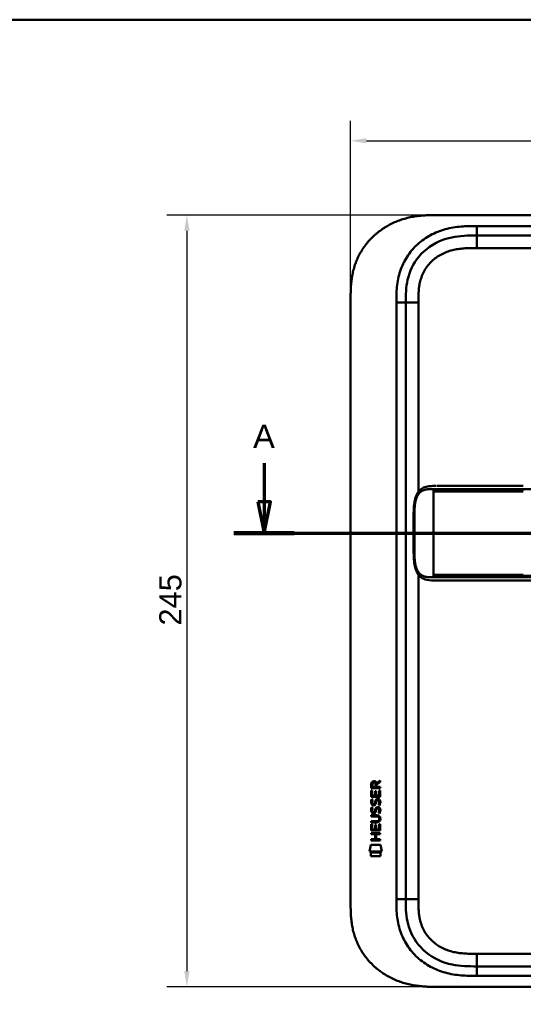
# Model space of a CAD drawing. Header units: millimetres. Extents: x 20 to 833, y 20 to 574.
# Tile 11 of 13: x 429 to 589, y 261 to 574. Entities that reach past the tile are written whole.
import ezdxf

# ---------------------------------------------------------------- set-up
doc = ezdxf.new("R2010")
doc.units = ezdxf.units.MM
doc.header["$LTSCALE"] = 2
for name, color, linetype, lineweight in [('Bemaßungen(DIN)', 7, 'Continuous', 25), ('Schnittansichtslinien(DIN)', 7, 'Continuous', 70), ('Sichtbare Kanten(DIN)', 7, 'Continuous', 50), ('Sichtbare tangentiale Kanten(DIN)', 7, 'Continuous', 50), ('Skizziergeometrie(DIN)', 7, 'Continuous', 50)]:
    doc.layers.add(name, color=color, linetype=linetype, lineweight=lineweight)
doc.styles.add('Aktuell-DINGroßer Text', font='arial.ttf')
doc.styles.add('STANDARD-DIN~0', font='arial.ttf')
doc.dimstyles.new('CAD-LAN', dxfattribs={"dimscale": 2, "dimtxt": 3.5, "dimasz": 2.5, "dimexe": 3.175, "dimexo": 0, "dimgap": 0.8, "dimtad": 1, "dimrnd": 1e-08, "dimtxsty": 'STANDARD-DIN~0', "dimcen": 0.09, "dimdle": 10, "dimclrd": 250, "dimclre": 250, "dimclrt": 250, "dimadec": 0, "dimazin": 2, "dimtfac": 1, "dimtmove": 0, "dimatfit": 3, "dimfxl": 1, "dimtolj": 1, "dimtzin": 0, "dimlwd": 25, "dimlwe": 25, "dimarcsym": 0})

# ---------------------------------------------------------------- blocks, each defined once
blk = doc.blocks.new('Ränder Standardrahmen')
at = {"layer": 'Skizziergeometrie(DIN)', "flags": 128}
blk.add_lwpolyline([(10, 10), (10, 287), (410, 287), (410, 10), (10, 10)], dxfattribs=at)
blk = doc.blocks.new('*D23')
at = {"layer": 'Bemaßungen(DIN)', "color": 250, "linetype": 'Continuous', "lineweight": 25, "true_color": 0x3f3f3f, "transparency": 16777216}
for p, q in [((561.55, 512), (475.76, 512)), ((482.11, 507), (482.11, 272)), ((562.11, 267), (475.76, 267))]:
    blk.add_line(p, q, dxfattribs=at)
at = {"layer": 'Bemaßungen(DIN)', "color": 250, "linetype": 'Continuous', "true_color": 0x3f3f3f, "transparency": 16777216}
for points in [[(481.28, 507), (482.94, 507), (482.11, 512)], [(481.28, 272), (482.94, 272), (482.11, 267)]]:
    blk.add_solid(points, dxfattribs=at)
at = {"layer": 'Defpoints', "color": 0, "linetype": 'Continuous', "transparency": 16777216}
for p in [(561.55, 512), (482.11, 267), (562.11, 267)]:
    blk.add_point(p, dxfattribs=at)
at = {"layer": 'Bemaßungen(DIN)', "color": 250, "linetype": 'Continuous', "lineweight": 25, "true_color": 0x3f3f3f, "transparency": 16777216, "insert": (473.36, 381.68), "char_height": 7, "attachment_point": 1, "rotation": 90, "style": 'STANDARD-DIN~0'}
blk.add_mtext('\\A1;245', dxfattribs=at)
blk = doc.blocks.new('*D24')
at = {"layer": 'Bemaßungen(DIN)', "color": 250, "linetype": 'Continuous', "lineweight": 25, "true_color": 0x3f3f3f, "transparency": 16777216}
for p, q in [((534.07, 485.22), (534.07, 541.92)), ((748.07, 485.22), (748.07, 541.92)), ((539.07, 535.57), (743.07, 535.57))]:
    blk.add_line(p, q, dxfattribs=at)
at = {"layer": 'Bemaßungen(DIN)', "color": 250, "linetype": 'Continuous', "true_color": 0x3f3f3f, "transparency": 16777216}
for points in [[(539.07, 536.4), (539.07, 534.74), (534.07, 535.57)], [(743.07, 536.4), (743.07, 534.74), (748.07, 535.57)]]:
    blk.add_solid(points, dxfattribs=at)
at = {"layer": 'Defpoints', "color": 0, "linetype": 'Continuous', "transparency": 16777216}
for p in [(748.07, 535.57), (534.07, 485.22), (748.07, 485.22)]:
    blk.add_point(p, dxfattribs=at)
at = {"layer": 'Bemaßungen(DIN)', "color": 250, "linetype": 'Continuous', "lineweight": 25, "true_color": 0x3f3f3f, "transparency": 16777216, "insert": (633.29, 544.2), "char_height": 7, "attachment_point": 1, "style": 'STANDARD-DIN~0'}
blk.add_mtext('\\A1;214', dxfattribs=at)
blk = doc.blocks.new('2DTransSchnitt0')
at = {"layer": 'Schnittansichtslinien(DIN)', "linetype": 'Continuous'}
for p, q in [((253.3, 216.59), (253.3, 210.5)), ((389.87, 216.59), (389.87, 210.5)), ((252.3, 210.5), (253.3, 205.5)), ((254.3, 210.5), (252.3, 210.5)), ((253.3, 210.5), (253.3, 205.5)), ((253.3, 205.5), (254.3, 210.5)), ((388.87, 210.5), (389.87, 205.5)), ((390.87, 210.5), (388.87, 210.5)), ((389.87, 210.5), (389.87, 205.5)), ((389.87, 205.5), (390.87, 210.5)), ((248.51, 205.5), (394.65, 205.5))]:
    blk.add_line(p, q, dxfattribs=at)
at = {"layer": 'Schnittansichtslinien(DIN)', "linetype": 'Continuous', "lineweight": 140}
for p, q in [((248.51, 205.5), (258.09, 205.5)), ((385.08, 205.5), (394.65, 205.5))]:
    blk.add_line(p, q, dxfattribs=at)
at = {"layer": 'Schnittansichtslinien(DIN)', "linetype": 'Continuous', "flags": 128}
for points in [[(252.3, 210.5), (253.3, 205.5), (254.3, 210.5), (252.3, 210.5)], [(388.87, 210.5), (389.87, 205.5), (390.87, 210.5), (388.87, 210.5)]]:
    blk.add_lwpolyline(points, dxfattribs=at)
at = {"layer": 'Schnittansichtslinien(DIN)'}
for points in [[(252.3, 210.5), (253.3, 205.5), (254.3, 210.5), (252.3, 210.5)], [(388.87, 210.5), (389.87, 205.5), (390.87, 210.5), (388.87, 210.5)]]:
    blk.add_solid(points, dxfattribs=at)
at = {"layer": 'Schnittansichtslinien(DIN)', "char_height": 3.73, "attachment_point": 7, "style": 'Aktuell-DINGroßer Text'}
for insert in [(251.55, 219), (388.11, 219)]:
    blk.add_mtext('A', dxfattribs=dict(at, insert=insert))

msp = doc.modelspace()

# ---------------------------------------------------------------- linework, layer by layer
at = {"layer": 'Sichtbare Kanten(DIN)'}
for p, q in [((720.033, 512.001), (561.551, 512.001)), ((574.11, 505.501), (719.034, 505.501)), ((534.072, 293.786), (534.072, 485.217)), ((551.572, 294.786), (551.572, 484.217)), ((561.448, 426.005), (561.447, 426.005)), ((588.857, 396.005), (715.709, 396.005)), ((540.606, 330.075), (540.608, 331.388)), ((540.957, 331.344), (540.956, 330.456)), ((541.974, 330.455), (541.974, 331.344)), ((542.271, 331.704), (543.466, 332.495)), ((542.324, 331.306), (542.323, 330.455)), ((543.466, 332.06), (542.324, 331.306)), ((543.466, 332.495), (543.466, 332.06)), ((540.604, 327.345), (540.606, 329.349)), ((543.465, 330.073), (540.606, 330.075)), ((540.606, 329.349), (540.954, 329.349)), ((540.954, 329.349), (540.953, 327.721)), ((540.956, 330.456), (541.974, 330.455)), ((541.847, 327.721), (541.848, 329.168)), ((541.848, 329.168), (542.197, 329.167)), ((542.197, 329.167), (542.196, 327.72)), ((542.323, 330.455), (543.465, 330.454)), ((543.114, 327.72), (543.116, 329.367)), ((543.116, 329.367), (543.464, 329.366)), ((543.464, 329.366), (543.462, 327.342)), ((543.465, 330.454), (543.465, 330.073)), ((543.462, 327.342), (540.604, 327.345)), ((540.776, 326.571), (541.114, 326.47)), ((540.953, 327.721), (541.847, 327.721)), ((540.972, 325.239), (540.979, 325.222)), ((541.656, 325.141), (541.667, 325.158)), ((542.196, 327.72), (543.114, 327.72)), ((542.704, 326.268), (542.692, 326.268)), ((540.774, 324.024), (541.112, 323.924)), ((540.97, 322.693), (540.977, 322.675)), ((541.654, 322.595), (541.665, 322.612)), ((542.702, 323.721), (542.69, 323.721)), ((540.597, 319.182), (540.598, 319.559)), ((542.243, 319.181), (540.597, 319.182)), ((540.598, 319.559), (542.267, 319.558)), ((540.599, 321.494), (542.245, 321.493)), ((540.599, 321.117), (540.599, 321.494)), ((542.269, 321.116), (540.599, 321.117)), ((543.149, 320.331), (543.149, 320.34)), ((540.593, 315.814), (543.452, 315.811)), ((540.593, 315.436), (540.593, 315.814)), ((540.595, 316.607), (540.597, 318.611)), ((543.454, 316.605), (540.595, 316.607)), ((540.597, 318.611), (540.945, 318.611)), ((540.945, 318.611), (540.944, 316.984)), ((540.944, 316.984), (541.839, 316.983)), ((541.839, 316.983), (541.84, 318.43)), ((541.84, 318.43), (542.188, 318.43)), ((542.188, 318.43), (542.187, 316.983)), ((542.187, 316.983), (543.106, 316.982)), ((543.106, 316.982), (543.107, 318.629)), ((543.107, 318.629), (543.455, 318.629)), ((543.452, 315.811), (543.452, 315.434)), ((543.455, 318.629), (543.454, 316.605)), ((540.592, 313.502), (540.592, 313.879)), ((540.592, 313.879), (541.835, 313.878)), ((543.45, 313.5), (540.592, 313.502)), ((541.836, 315.435), (540.593, 315.436)), ((541.835, 313.878), (541.836, 315.435)), ((542.192, 315.435), (542.191, 313.878)), ((542.191, 313.878), (543.45, 313.877)), ((543.452, 315.434), (542.192, 315.435)), ((543.45, 313.877), (543.45, 313.5)), ((540.06, 309.925), (540.519, 312.057)), ((543.976, 309.922), (540.06, 309.925)), ((540.519, 312.057), (543.526, 312.055)), ((540.519, 308.497), (540.52, 309.639)), ((540.52, 309.639), (543.517, 309.636)), ((543.517, 309.636), (543.516, 308.494)), ((543.526, 312.055), (543.976, 309.922)), ((543.516, 308.494), (540.519, 308.497)), ((574.11, 273.501), (719.034, 273.501)), ((562.111, 267.001), (720.033, 267.001))]:
    msp.add_line(p, q, dxfattribs=at)
for centre, major_axis, ratio, start_param, end_param in [((542.135, 330.572), (-0.976, 1.274), 0.5180415, 5.9043613, 6.8771057), ((540.742, 330.491), (1.242, 1.64), 0.5994938, 5.878165, 6.7089725), ((542.238, 328.35), (1.103, 3.296), 0.2312948, 2.8124619, 2.8734213), ((541.717, 326.033), (0.574, 1.004), 0.5438409, 2.7534304, 3.2137241), ((541.597, 325.166), (0.098, 0.139), 0.3641716, 4.4844927, 4.7925708), ((542.045, 324.581), (0.839, 1.642), 0.4591024, 5.9761877, 6.4975755), ((542.322, 326.05), (-1.192, -3.54), 0.2215161, 5.9678979, 6.0270389), ((541.723, 323.495), (-0.583, -1.012), 0.541605, 5.8985019, 6.3563332), ((541.595, 322.619), (-0.098, -0.139), 0.3641716, 1.3429, 1.6509781), ((542.044, 322.037), (-0.838, -1.64), 0.4594521, 2.8344186, 3.3561114), ((538.428, 323.863), (4.808, -4.323), 0.3742014, 5.888113, 6.6064523), ((538.424, 316.819), (4.814, 4.313), 0.3742661, 5.9599282, 6.6783921), ((519.715, 340.168), (23.266, -20.361), 0.1371339, 6.127502, 6.402435)]:
    msp.add_ellipse(centre, major_axis=major_axis, ratio=ratio, start_param=start_param, end_param=end_param, dxfattribs=at)
for points, degree, knots in [([(561.551, 512.001), (561.14, 512.001), (560.128, 511.996), (558.801, 511.965), (557.274, 511.883), (556.045, 511.775), (554.505, 511.573), (553.273, 511.353), (551.741, 510.998), (550.525, 510.646), (549.026, 510.119), (547.848, 509.627), (546.41, 508.924), (545.293, 508.292), (543.946, 507.417), (542.912, 506.653), (541.684, 505.621), (540.755, 504.737), (539.671, 503.567), (538.867, 502.581), (537.949, 501.296), (537.284, 500.23), (536.545, 498.857), (536.029, 497.73), (535.477, 496.297), (535.109, 495.133), (534.738, 493.667), (534.51, 492.488), (534.301, 491.014), (534.19, 489.837), (534.108, 488.377), (534.072, 486.928), (534.072, 485.784), (534.072, 485.217)], 3, [0.01304212, 0.01304212, 0.01304212, 0.01304212, 0.04166717, 0.08333381, 0.10416714, 0.14583378, 0.1666671, 0.20833375, 0.22916707, 0.27083371, 0.29166704, 0.33333368, 0.354167, 0.39583365, 0.41666697, 0.45833362, 0.47916694, 0.52083358, 0.54166691, 0.58333355, 0.60416687, 0.64583352, 0.66666684, 0.70833349, 0.72916681, 0.77083345, 0.79166678, 0.83333342, 0.85416674, 0.89583339, 0.91666671, 0.95833335, 0.99999585, 0.99999585, 0.99999585, 0.99999585]), ([(551.572, 484.217), (551.572, 486.641), (551.62, 489.1), (552.144, 491.443), (552.735, 494.089), (553.917, 496.617), (555.691, 498.755), (557.68, 501.151), (560.37, 503), (563.341, 504.091), (565.783, 504.987), (568.399, 505.365), (571.059, 505.463), (572.073, 505.5), (573.093, 505.501), (574.11, 505.501)], 3, [-3.5878945, -3.5878945, -3.5878945, -3.5878945, -2.8454091, -2.8454091, -2.8454091, -2.0068747, -2.0068747, -2.0068747, -1.0669607, -1.0669607, -1.0669607, -0.2943581, -0.2943581, -0.2943581, 0, 0, 0, 0]), ([(561.065, 396.005), (561.065, 396.005), (561.065, 396.005), (561.064, 396.005), (561.064, 396.005), (561.064, 396.005), (561.064, 396.005), (561.063, 396.005), (561.063, 396.005), (561.063, 396.005), (561.062, 396.005), (561.061, 396.005), (561.061, 396.005), (561.058, 396.005), (561.057, 396.005), (561.051, 396.005), (561.047, 396.005), (561.031, 396.005), (561.019, 396.005), (560.973, 396.005), (560.938, 396.005), (560.801, 396.005), (560.698, 396.005), (560.287, 396.007), (559.979, 396.012), (558.763, 396.072), (557.871, 396.214), (556.677, 396.815), (556.289, 397.098), (555.509, 397.918), (555.137, 398.522), (554.626, 399.802), (554.452, 400.463), (554.21, 401.854), (554.142, 402.598), (554.055, 404.378), (554.063, 405.425), (554.063, 409.12), (554.063, 411.772), (554.063, 416.358), (553.998, 418.338), (554.341, 421.04), (554.514, 421.85), (555.006, 423.211), (555.32, 423.793), (556.028, 424.68), (556.419, 425.016), (557.33, 425.555), (557.868, 425.736), (559.173, 425.986), (559.968, 426.003), (560.817, 426.005), (560.865, 426.005), (560.938, 426.005), (560.963, 426.005), (560.999, 426.005), (561.012, 426.005), (561.03, 426.005), (561.037, 426.005), (561.046, 426.005), (561.05, 426.005), (561.055, 426.005), (561.057, 426.005), (561.059, 426.005), (561.06, 426.005), (561.062, 426.005), (561.062, 426.005), (561.063, 426.005), (561.063, 426.005), (561.064, 426.005), (561.064, 426.005), (561.064, 426.005), (561.064, 426.005), (561.065, 426.005), (561.065, 426.005), (561.065, 426.005)], 3, [0, 0, 0, 0, 0.0000252, 0.0000252, 0.0000657, 0.0000657, 0.0001082, 0.0001082, 0.0001738, 0.0001738, 0.0002867, 0.0002867, 0.0005136, 0.0005136, 0.0010499, 0.0010499, 0.0026039, 0.0026039, 0.0072616, 0.0072616, 0.0212292, 0.0212292, 0.0631285, 0.0631285, 0.1888417, 0.1888417, 0.5689951, 0.5689951, 0.7719774, 0.7719774, 1.0315425, 1.0315425, 1.2481307, 1.2481307, 1.4719729, 1.4719729, 1.7848025, 1.7848025, 2.5805266, 2.5805266, 3.160554, 3.160554, 3.4157877, 3.4157877, 3.6519695, 3.6519695, 3.8657989, 3.8657989, 4.1108827, 4.1108827, 4.4368692, 4.4368692, 4.4566519, 4.4566519, 4.4665438, 4.4665438, 4.471493, 4.471493, 4.4739733, 4.4739733, 4.4752207, 4.4752207, 4.4758524, 4.4758524, 4.4761765, 4.4761765, 4.4763467, 4.4763467, 4.476439, 4.476439, 4.4764904, 4.4764904, 4.4765188, 4.4765188, 4.4765488, 4.4765488, 4.4765488, 4.4765488]), ([(561.447, 426.005), (561.447, 426.005), (561.447, 426.005), (561.448, 426.005), (561.448, 426.005), (561.448, 426.005), (561.448, 426.005), (561.448, 426.005), (561.449, 426.005), (561.45, 426.005), (561.452, 426.005), (561.458, 426.005), (561.462, 426.005), (561.48, 426.005), (561.495, 426.005), (561.552, 426.005), (561.597, 426.005), (561.776, 426.005), (561.916, 426.005), (562.113, 426.005), (562.166, 426.005), (562.223, 426.005), (562.224, 426.005), (562.227, 426.005), (562.228, 426.005), (562.229, 426.005), (562.229, 426.005), (562.229, 426.005), (562.229, 426.005), (562.229, 426.005), (562.229, 426.005), (562.23, 426.005)], 3, [0.00004605, 0.00004605, 0.00004605, 0.00004605, 0.00007374, 0.00007374, 0.00011546, 0.00011546, 0.00021806, 0.00021806, 0.00046152, 0.00046152, 0.00119141, 0.00119141, 0.00337949, 0.00337949, 0.00994164, 0.00994164, 0.02962737, 0.02962737, 0.08869945, 0.08869945, 0.11084283, 0.11084283, 0.1113618, 0.1113618, 0.11175126, 0.11175126, 0.11179812, 0.11179812, 0.11181175, 0.11181175, 0.11182181, 0.11182181, 0.11182181, 0.11182181]), ([(562.23, 426.005), (562.615, 426.005), (562.982, 426.005), (563.786, 426.005), (564.206, 426.005), (565.471, 426.005), (566.359, 426.005), (569.232, 426.005), (571.313, 426.005), (576.46, 426.005), (579.569, 426.005), (584.73, 426.005), (586.794, 426.005), (588.857, 426.005)], 3, [0, 0, 0, 0, 0.1534173, 0.1534173, 0.3047718, 0.3047718, 0.5966116, 0.5966116, 1.2249955, 1.2249955, 2.1545342, 2.1545342, 2.7736042, 2.7736042, 2.7736042, 2.7736042]), ([(561.082, 396.005), (561.082, 396.005), (561.204, 396.005), (561.447, 396.005), (561.767, 396.005), (562.095, 396.005), (562.432, 396.005), (562.644, 396.005), (562.726, 396.005)], 5, [25.64076517, 25.64076517, 25.64076517, 25.64076517, 25.64076517, 25.64076517, 25.64100059, 25.73520442, 25.82940824, 25.88784541, 25.88784541, 25.88784541, 25.88784541, 25.88784541, 25.88784541]), ([(588.853, 396.005), (584.92, 396.005), (580.978, 396.005), (574.818, 396.005), (572.578, 396.005), (568.898, 396.005), (567.416, 396.005), (565.233, 396.005), (564.465, 396.005), (563.512, 396.005), (563.281, 396.005), (562.981, 396.005), (562.907, 396.005), (562.81, 396.005), (562.786, 396.005), (562.754, 396.005), (562.746, 396.005), (562.735, 396.005), (562.733, 396.005), (562.729, 396.005), (562.728, 396.005), (562.727, 396.005), (562.727, 396.005), (562.727, 396.005), (562.726, 396.005), (562.726, 396.005), (562.726, 396.005), (562.726, 396.005)], 3, [0, 0, 0, 0, 1.1803051, 1.1803051, 1.8522102, 1.8522102, 2.3111703, 2.3111703, 2.5747937, 2.5747937, 2.6623324, 2.6623324, 2.6914953, 2.6914953, 2.7012157, 2.7012157, 2.7044558, 2.7044558, 2.705536, 2.705536, 2.7058961, 2.7058961, 2.7060162, 2.7060162, 2.7060562, 2.7060562, 2.7060873, 2.7060873, 2.7060873, 2.7060873]), ([(543.149, 320.34), (543.149, 320.387), (543.146, 320.434), (543.13, 320.569), (543.108, 320.657), (543.033, 320.808), (542.987, 320.869), (542.867, 320.975), (542.796, 321.015), (542.579, 321.098), (542.419, 321.116), (542.269, 321.116)], 3, [0, 0, 0, 0, 0.01400423, 0.01400423, 0.0408947, 0.0408947, 0.06439039, 0.06439039, 0.08887549, 0.08887549, 0.13413559, 0.13413559, 0.13413559, 0.13413559]), ([(574.11, 273.501), (571.478, 273.501), (568.836, 273.551), (566.314, 274.071), (563.244, 274.703), (560.32, 276.022), (557.938, 278.002), (555.629, 279.921), (553.87, 282.43), (552.853, 285.159), (552.002, 287.44), (551.672, 289.876), (551.597, 292.337), (551.572, 293.154), (551.572, 293.972), (551.572, 294.786)], 3, [-3.5878945, -3.5878945, -3.5878945, -3.5878945, -2.8265828, -2.8265828, -2.8265828, -1.8995125, -1.8995125, -1.8995125, -1.0006299, -1.0006299, -1.0006299, -0.2492206, -0.2492206, -0.2492206, 0, 0, 0, 0]), ([(534.072, 293.786), (534.072, 293.218), (534.072, 292.075), (534.108, 290.626), (534.19, 289.165), (534.301, 287.989), (534.51, 286.515), (534.738, 285.336), (535.109, 283.87), (535.477, 282.706), (536.029, 281.273), (536.545, 280.146), (537.284, 278.773), (537.949, 277.706), (538.867, 276.421), (539.671, 275.436), (540.756, 274.266), (541.684, 273.382), (542.912, 272.35), (543.946, 271.585), (545.293, 270.711), (546.41, 270.079), (547.848, 269.375), (549.026, 268.883), (550.525, 268.357), (551.741, 268.005), (553.273, 267.649), (554.505, 267.43), (556.045, 267.227), (557.274, 267.119), (558.801, 267.038), (560.318, 267.002), (561.516, 267.001), (562.111, 267.001)], 3, [0.00000215, 0.00000215, 0.00000215, 0.00000215, 0.04166657, 0.08333314, 0.10416642, 0.14583299, 0.16666628, 0.20833285, 0.22916613, 0.2708327, 0.29166599, 0.33333256, 0.35416584, 0.39583241, 0.4166657, 0.45833227, 0.47916555, 0.52083212, 0.54166541, 0.58333198, 0.60416526, 0.64583183, 0.66666512, 0.70833169, 0.72916497, 0.77083154, 0.79166483, 0.8333314, 0.85416468, 0.89583125, 0.91666454, 0.95833111, 0.99999768, 0.99999768, 0.99999768, 0.99999768])]:
    msp.add_open_spline(points, degree=degree, knots=knots, dxfattribs=at)
for points in [[(561.082, 426.005), (561.076, 426.005), (561.071, 426.005), (561.065, 426.005)], [(561.065, 396.005), (561.07, 396.005), (561.076, 396.005), (561.082, 396.005)], [(540.608, 331.388), (540.622, 331.83), (540.854, 332.292), (541.467, 332.292)], [(541.974, 331.344), (541.974, 331.617), (541.888, 331.942), (541.472, 331.942)], [(540.652, 325.092), (540.561, 325.333), (540.533, 325.566), (540.575, 325.895)], [(540.575, 325.895), (540.592, 326.034), (540.634, 326.241), (540.705, 326.414)], [(541.211, 324.632), (540.988, 324.665), (540.758, 324.81), (540.652, 325.092)], [(540.705, 326.414), (540.724, 326.463), (540.776, 326.571), (540.776, 326.571)], [(540.959, 326.006), (540.895, 325.753), (540.889, 325.529), (540.947, 325.313)], [(541.114, 326.47), (541.114, 326.47), (540.994, 326.144), (540.959, 326.006)], [(541.184, 325.009), (541.331, 324.949), (541.519, 324.985), (541.625, 325.1)], [(541.667, 325.158), (541.735, 325.268), (541.792, 325.431), (541.847, 325.677)], [(541.847, 325.677), (541.931, 326.044), (542.034, 326.256), (542.175, 326.423)], [(542.187, 325.526), (542.132, 325.286), (542.07, 325.121), (541.994, 324.983)], [(542.175, 326.423), (542.268, 326.534), (542.398, 326.606), (542.578, 326.63)], [(542.235, 325.725), (542.228, 325.695), (542.187, 325.529), (542.187, 325.526)], [(542.421, 326.15), (542.351, 326.061), (542.29, 325.923), (542.235, 325.725)], [(542.692, 326.268), (542.571, 326.268), (542.496, 326.235), (542.421, 326.15)], [(542.578, 326.63), (542.865, 326.668), (543.148, 326.568), (543.341, 326.252)], [(542.896, 324.685), (542.896, 324.685), (543.051, 324.939), (543.11, 325.224)], [(543.11, 325.224), (543.179, 325.557), (543.179, 325.833), (543.072, 326.03)], [(543.49, 325.317), (543.46, 324.986), (543.302, 324.656), (543.265, 324.598)], [(543.341, 326.252), (543.451, 326.071), (543.505, 325.852), (543.505, 325.582)], [(543.505, 325.582), (543.505, 325.497), (543.498, 325.412), (543.49, 325.317)], [(540.65, 322.546), (540.559, 322.787), (540.531, 323.02), (540.573, 323.348)], [(540.573, 323.348), (540.59, 323.487), (540.632, 323.694), (540.703, 323.867)], [(541.209, 322.085), (540.986, 322.118), (540.756, 322.263), (540.65, 322.546)], [(540.703, 323.867), (540.722, 323.917), (540.774, 324.024), (540.774, 324.024)], [(540.957, 323.459), (540.893, 323.207), (540.887, 322.983), (540.945, 322.767)], [(541.112, 323.924), (541.112, 323.924), (540.992, 323.597), (540.957, 323.459)], [(541.182, 322.463), (541.329, 322.403), (541.517, 322.438), (541.623, 322.553)], [(541.364, 322.072), (541.263, 322.074), (541.242, 322.08), (541.209, 322.085)], [(541.366, 324.619), (541.265, 324.62), (541.244, 324.627), (541.211, 324.632)], [(541.992, 322.437), (541.877, 322.227), (541.682, 322.068), (541.364, 322.072)], [(541.994, 324.983), (541.879, 324.774), (541.684, 324.615), (541.366, 324.619)], [(541.665, 322.612), (541.733, 322.721), (541.79, 322.885), (541.845, 323.13)], [(541.845, 323.13), (541.929, 323.498), (542.032, 323.709), (542.173, 323.877)], [(542.185, 322.98), (542.13, 322.74), (542.068, 322.575), (541.992, 322.437)], [(542.173, 323.877), (542.266, 323.987), (542.396, 324.059), (542.576, 324.083)], [(542.233, 323.178), (542.226, 323.148), (542.185, 322.982), (542.185, 322.98)], [(542.419, 323.603), (542.349, 323.515), (542.288, 323.376), (542.233, 323.178)], [(542.69, 323.721), (542.569, 323.721), (542.494, 323.689), (542.419, 323.603)], [(542.576, 324.083), (542.863, 324.122), (543.146, 324.021), (543.339, 323.705)], [(542.894, 322.138), (542.894, 322.139), (543.049, 322.392), (543.108, 322.677)], [(543.263, 322.052), (543.242, 322.056), (542.894, 322.138), (542.894, 322.138)], [(543.265, 324.598), (543.245, 324.603), (542.896, 324.685), (542.896, 324.685)], [(543.108, 322.677), (543.177, 323.01), (543.177, 323.286), (543.07, 323.484)], [(543.488, 322.77), (543.458, 322.439), (543.3, 322.109), (543.263, 322.052)], [(543.339, 323.705), (543.449, 323.524), (543.503, 323.305), (543.503, 323.036)], [(543.503, 323.036), (543.503, 322.951), (543.496, 322.865), (543.488, 322.77)]]:
    msp.add_open_spline(points, degree=3, dxfattribs=at)
at = {"layer": 'Sichtbare tangentiale Kanten(DIN)'}
for p, q in [((574.11, 505.501), (574.11, 508.501)), ((574.09, 501.501), (574.09, 505.501)), ((673.974, 501.501), (574.09, 501.501)), ((548.572, 484.217), (551.572, 484.217)), ((555.572, 484.217), (551.572, 484.217)), ((555.572, 484.217), (555.572, 424.103)), ((560.345, 424.555), (560.345, 425.015)), ((560.345, 424.555), (560.345, 424.255)), ((560.345, 424.255), (560.345, 397.754)), ((588.857, 425.015), (588.857, 424.557)), ((555.572, 397.907), (555.572, 294.786)), ((560.345, 397.754), (560.345, 397.454)), ((560.345, 396.995), (560.345, 397.454)), ((588.857, 397.452), (588.857, 396.995)), ((551.572, 294.786), (548.572, 294.786)), ((555.572, 294.786), (551.572, 294.786)), ((574.09, 277.501), (673.974, 277.501)), ((574.09, 277.501), (574.09, 273.501)), ((574.11, 273.501), (574.11, 270.501))]:
    msp.add_line(p, q, dxfattribs=at)
for points, degree, knots in [([(574.11, 508.501), (573.895, 508.501), (573.68, 508.501), (573.464, 508.501), (573.263, 508.501), (573.061, 508.5), (572.859, 508.498), (572.758, 508.498), (572.657, 508.497), (572.557, 508.496), (572.261, 508.493), (571.966, 508.489), (571.649, 508.481), (571.641, 508.481), (571.634, 508.481), (571.626, 508.481), (570.739, 508.46), (569.942, 508.422), (569.134, 508.354), (569.12, 508.353), (569.105, 508.352), (569.09, 508.351), (568.269, 508.281), (567.441, 508.18), (566.618, 508.041), (566.61, 508.039), (566.602, 508.038), (566.594, 508.036), (565.767, 507.896), (564.946, 507.716), (564.136, 507.493), (564.129, 507.491), (564.123, 507.49), (564.117, 507.488), (562.484, 507.036), (560.888, 506.402), (559.414, 505.603), (557.929, 504.798), (556.516, 503.796), (555.268, 502.651), (554.019, 501.505), (552.894, 500.176), (551.98, 498.761), (551.07, 497.351), (550.325, 495.789), (549.791, 494.183), (549.79, 494.179), (549.789, 494.175), (549.788, 494.172), (549.524, 493.374), (549.307, 492.555), (549.138, 491.732), (549.136, 491.725), (549.135, 491.718), (549.134, 491.711), (548.965, 490.892), (548.842, 490.06), (548.757, 489.238), (548.755, 489.224), (548.754, 489.21), (548.753, 489.196), (548.67, 488.387), (548.623, 487.583), (548.597, 486.714), (548.597, 486.701), (548.596, 486.688), (548.596, 486.675), (548.572, 485.83), (548.572, 485.024), (548.572, 484.217)], 3, [79.0507351, 79.0507351, 79.0507351, 79.0507351, 79.115326, 79.115326, 79.115326, 79.175852, 79.175852, 79.175852, 79.206115, 79.206115, 79.206115, 79.2947699, 79.2947699, 79.2947699, 79.2969041, 79.2969041, 79.2969041, 79.5442558, 79.5442558, 79.5442558, 79.5487575, 79.5487575, 79.5487575, 79.8000755, 79.8000755, 79.8000755, 79.8025259, 79.8025259, 79.8025259, 80.0549623, 80.0549623, 80.0549623, 80.056924, 80.056924, 80.056924, 80.5656653, 80.5656653, 80.5656653, 81.0782231, 81.0782231, 81.0782231, 81.5913866, 81.5913866, 81.5913866, 82.1026454, 82.1026454, 82.1026454, 82.1037871, 82.1037871, 82.1037871, 82.3575184, 82.3575184, 82.3575184, 82.3596398, 82.3596398, 82.3596398, 82.6121592, 82.6121592, 82.6121592, 82.6164541, 82.6164541, 82.6164541, 82.8648963, 82.8648963, 82.8648963, 82.8687085, 82.8687085, 82.8687085, 83.1106796, 83.1106796, 83.1106796, 83.1106796]), ([(574.09, 501.501), (573.856, 501.501), (573.622, 501.501), (573.388, 501.501), (573.312, 501.501), (573.237, 501.5), (573.161, 501.5), (573.086, 501.5), (573.011, 501.499), (572.935, 501.499), (572.784, 501.498), (572.634, 501.497), (572.483, 501.495), (572.408, 501.494), (572.332, 501.493), (572.257, 501.492), (572.105, 501.49), (571.953, 501.487), (571.8, 501.484), (571.724, 501.482), (571.648, 501.48), (571.572, 501.478), (571.199, 501.467), (570.815, 501.452), (570.432, 501.429), (570.425, 501.429), (570.418, 501.428), (570.41, 501.428), (569.794, 501.391), (569.206, 501.339), (568.614, 501.262), (568.605, 501.261), (568.596, 501.26), (568.586, 501.259), (567.987, 501.181), (567.395, 501.079), (566.807, 500.947), (566.801, 500.945), (566.796, 500.944), (566.791, 500.943), (566.192, 500.808), (565.597, 500.641), (565.018, 500.442), (565.015, 500.441), (565.012, 500.44), (565.008, 500.439), (564.423, 500.237), (563.843, 499.998), (563.285, 499.724), (562.727, 499.451), (562.183, 499.14), (561.665, 498.796), (561.146, 498.451), (560.649, 498.07), (560.183, 497.658), (559.714, 497.243), (559.27, 496.791), (558.866, 496.315), (558.462, 495.841), (558.09, 495.333), (557.76, 494.805), (557.432, 494.28), (557.14, 493.727), (556.891, 493.163), (556.645, 492.604), (556.436, 492.022), (556.267, 491.434), (556.266, 491.43), (556.265, 491.426), (556.264, 491.422), (556.098, 490.844), (555.97, 490.258), (555.872, 489.665), (555.871, 489.656), (555.869, 489.647), (555.868, 489.638), (555.772, 489.05), (555.706, 488.461), (555.661, 487.846), (555.66, 487.838), (555.66, 487.831), (555.659, 487.823), (555.637, 487.519), (555.621, 487.225), (555.609, 486.924), (555.596, 486.614), (555.588, 486.306), (555.582, 485.999), (555.572, 485.403), (555.572, 484.809), (555.572, 484.217)], 3, [0, 0, 0, 0, 0.0702177, 0.0702177, 0.0702177, 0.0928319, 0.0928319, 0.0928319, 0.1154462, 0.1154462, 0.1154462, 0.1606746, 0.1606746, 0.1606746, 0.1832888, 0.1832888, 0.1832888, 0.228941, 0.228941, 0.228941, 0.251767, 0.251767, 0.251767, 0.363762, 0.363762, 0.363762, 0.3658973, 0.3658973, 0.3658973, 0.5457808, 0.5457808, 0.5457808, 0.5485663, 0.5485663, 0.5485663, 0.730533, 0.730533, 0.730533, 0.7321671, 0.7321671, 0.7321671, 0.9170852, 0.9170852, 0.9170852, 0.9181595, 0.9181595, 0.9181595, 1.1053408, 1.1053408, 1.1053408, 1.2925833, 1.2925833, 1.2925833, 1.479843, 1.479843, 1.479843, 1.6683162, 1.6683162, 1.6683162, 1.8560489, 1.8560489, 1.8560489, 2.0426703, 2.0426703, 2.0426703, 2.2275204, 2.2275204, 2.2275204, 2.2288442, 2.2288442, 2.2288442, 2.4104084, 2.4104084, 2.4104084, 2.4131251, 2.4131251, 2.4131251, 2.5932379, 2.5932379, 2.5932379, 2.5954285, 2.5954285, 2.5954285, 2.684558, 2.684558, 2.684558, 2.7762862, 2.7762862, 2.7762862, 2.9540743, 2.9540743, 2.9540743, 2.9540743]), ([(560.345, 396.995), (560.274, 396.995), (560.13, 396.995), (559.846, 396.995), (559.427, 396.998), (558.882, 397.017), (558.289, 397.071), (557.658, 397.194), (557.063, 397.398), (556.51, 397.701), (556.007, 398.113), (555.56, 398.645), (555.098, 399.437), (554.687, 400.566), (554.444, 401.874), (554.337, 403.259), (554.31, 404.626), (554.31, 405.731), (554.31, 406.664), (554.31, 407.624), (554.31, 408.629), (554.31, 409.75), (554.31, 411.004), (554.31, 412.259), (554.31, 413.38), (554.31, 414.384), (554.31, 415.345), (554.31, 416.278), (554.31, 417.383), (554.337, 418.751), (554.444, 420.136), (554.687, 421.444), (555.098, 422.573), (555.56, 423.365), (556.007, 423.897), (556.51, 424.309), (557.063, 424.612), (557.659, 424.815), (558.29, 424.938), (558.883, 424.992), (559.428, 425.011), (559.847, 425.014), (560.131, 425.015), (560.274, 425.015), (560.345, 425.015)], 5, [0, 0, 0, 0, 0, 0, 0.0545062, 0.1094177, 0.2192406, 0.3290635, 0.4388864, 0.5487092, 0.6585321, 0.768355, 0.8781779, 0.9880008, 1.0978237, 1.3174695, 1.5371153, 1.6469382, 1.7567611, 1.8192574, 1.8817537, 2.0067464, 2.131739, 2.2567317, 2.3817243, 2.506717, 2.6317096, 2.6942059, 2.7567023, 2.8665381, 2.9763739, 3.1960455, 3.4157171, 3.5255529, 3.6353887, 3.7452245, 3.8550603, 3.9648961, 4.0747319, 4.1845678, 4.2944036, 4.4042394, 4.4591573, 4.5135093, 4.5135093, 4.5135093, 4.5135093, 4.5135093, 4.5135093]), ([(560.345, 425.015), (560.553, 425.015), (560.764, 425.015), (560.981, 425.015), (561.196, 425.015), (561.417, 425.015), (561.644, 425.015), (562.099, 425.015), (562.582, 425.015), (563.091, 425.015), (563.6, 425.015), (564.135, 425.015), (564.69, 425.015), (565.245, 425.015), (565.821, 425.015), (566.408, 425.015), (566.995, 425.015), (567.595, 425.015), (568.201, 425.015), (568.808, 425.015), (569.422, 425.015), (570.041, 425.015), (570.661, 425.015), (571.286, 425.015), (571.913, 425.015), (572.54, 425.015), (573.169, 425.015), (573.799, 425.015), (574.428, 425.015), (575.057, 425.015), (575.685, 425.015), (576.314, 425.015), (576.941, 425.015), (577.568, 425.015), (578.195, 425.015), (578.821, 425.015), (579.447, 425.015), (580.073, 425.015), (580.699, 425.015), (581.324, 425.015), (581.95, 425.015), (582.575, 425.015), (583.201, 425.015), (583.827, 425.015), (584.453, 425.015), (585.079, 425.015), (585.706, 425.015), (586.333, 425.015), (586.96, 425.015), (587.592, 425.015), (588.225, 425.015), (588.857, 425.015)], 3, [0.0000008, 0.0000008, 0.0000008, 0.0000008, 0.0947641, 0.0947641, 0.0947641, 0.1889624, 0.1889624, 0.1889624, 0.3773589, 0.3773589, 0.3773589, 0.5657555, 0.5657555, 0.5657555, 0.754152, 0.754152, 0.754152, 0.9425486, 0.9425486, 0.9425486, 1.1309451, 1.1309451, 1.1309451, 1.3193417, 1.3193417, 1.3193417, 1.5077382, 1.5077382, 1.5077382, 1.6961348, 1.6961348, 1.6961348, 1.8845313, 1.8845313, 1.8845313, 2.0729279, 2.0729279, 2.0729279, 2.2613244, 2.2613244, 2.2613244, 2.449721, 2.449721, 2.449721, 2.6381175, 2.6381175, 2.6381175, 2.8265141, 2.8265141, 2.8265141, 3.0164113, 3.0164113, 3.0164113, 3.0164113]), ([(588.857, 424.557), (588.48, 424.557), (587.725, 424.557), (586.592, 424.557), (585.081, 424.557), (583.191, 424.557), (581.301, 424.557), (579.411, 424.557), (577.522, 424.557), (575.637, 424.557), (573.757, 424.556), (571.886, 424.556), (570.031, 424.556), (568.201, 424.555), (566.416, 424.555), (564.361, 424.555), (562.776, 424.555), (561.628, 424.555), (560.842, 424.555), (560.345, 424.555)], 5, [0, 0, 0, 0, 0, 0, 0.188639, 0.3776471, 0.5666552, 0.7556633, 0.9446714, 1.1336795, 1.3226876, 1.5116957, 1.7007038, 1.8897119, 2.07872, 2.2677281, 2.4567361, 2.6457442, 3.0237604, 3.0237604, 3.0237604, 3.0237604, 3.0237604, 3.0237604]), ([(560.345, 424.255), (561.173, 424.255), (562.102, 424.255), (563.129, 424.255), (563.642, 424.255), (564.179, 424.255), (564.732, 424.255), (565.286, 424.255), (565.856, 424.255), (566.439, 424.255), (567.021, 424.255), (567.616, 424.256), (568.218, 424.256), (568.819, 424.256), (569.429, 424.256), (570.043, 424.257), (570.656, 424.257), (571.274, 424.257), (571.895, 424.257), (572.516, 424.258), (573.139, 424.258), (573.763, 424.258), (574.388, 424.258), (575.014, 424.259), (575.641, 424.259), (576.269, 424.259), (576.897, 424.259), (577.525, 424.26), (578.154, 424.26), (578.783, 424.26), (579.413, 424.26), (580.042, 424.26), (580.672, 424.26), (581.302, 424.26), (581.932, 424.26), (582.562, 424.26), (583.192, 424.261), (583.822, 424.261), (584.452, 424.261), (585.082, 424.261), (585.712, 424.261), (586.342, 424.261), (586.972, 424.261), (587.6, 424.261), (588.229, 424.261), (588.857, 424.261)], 3, [-0.0090822, -0.0090822, -0.0090822, -0.0090822, 0.368934, 0.368934, 0.368934, 0.5579421, 0.5579421, 0.5579421, 0.7469502, 0.7469502, 0.7469502, 0.9359583, 0.9359583, 0.9359583, 1.1249664, 1.1249664, 1.1249664, 1.3139745, 1.3139745, 1.3139745, 1.5029826, 1.5029826, 1.5029826, 1.6919907, 1.6919907, 1.6919907, 1.8809988, 1.8809988, 1.8809988, 2.0700069, 2.0700069, 2.0700069, 2.259015, 2.259015, 2.259015, 2.4480231, 2.4480231, 2.4480231, 2.6370312, 2.6370312, 2.6370312, 2.8260393, 2.8260393, 2.8260393, 3.0147053, 3.0147053, 3.0147053, 3.0147053]), ([(588.857, 425.015), (598.813, 425.015), (608.797, 425.015), (618.744, 425.015), (639.173, 425.015), (659.647, 425.015), (680.085, 425.015), (686.669, 425.015), (693.26, 425.015), (699.857, 425.015), (705.162, 425.015), (710.477, 425.015), (715.709, 425.015)], 3, [23.2299829, 23.2299829, 23.2299829, 23.2299829, 26.2168354, 26.2168354, 26.2168354, 32.3515912, 32.3515912, 32.3515912, 34.3279835, 34.3279835, 34.3279835, 35.9173864, 35.9173864, 35.9173864, 35.9173864]), ([(588.857, 397.748), (588.486, 397.748), (587.743, 397.748), (586.628, 397.748), (585.141, 397.748), (583.281, 397.749), (581.422, 397.749), (579.563, 397.749), (577.706, 397.75), (575.852, 397.75), (574.005, 397.751), (572.167, 397.752), (570.341, 397.752), (568.176, 397.753), (565.715, 397.754), (563.644, 397.754), (562.076, 397.754), (560.971, 397.754), (560.414, 397.754), (560.345, 397.754)], 5, [33.3326459, 33.3326459, 33.3326459, 33.3326459, 33.3326459, 33.3326459, 33.5183492, 33.7042495, 33.8901497, 34.07605, 34.2619502, 34.4478505, 34.6337508, 34.819651, 35.0055513, 35.1914515, 35.3773518, 35.5632521, 35.9350526, 36.3068531, 36.3566848, 36.3566848, 36.3566848, 36.3566848, 36.3566848, 36.3566848]), ([(560.345, 397.454), (560.459, 397.454), (560.568, 397.454), (560.68, 397.454), (561.702, 397.454), (562.88, 397.454), (564.183, 397.454), (565.011, 397.454), (565.883, 397.454), (566.78, 397.454), (567.358, 397.454), (567.946, 397.454), (568.541, 397.454), (569.135, 397.454), (569.736, 397.454), (570.341, 397.453), (570.946, 397.453), (571.554, 397.453), (572.165, 397.453), (572.776, 397.453), (573.389, 397.453), (574.003, 397.453), (578.304, 397.452), (582.662, 397.452), (587, 397.452), (587.62, 397.452), (588.239, 397.452), (588.857, 397.452)], 3, [0, 0, 0, 0, 0.0498317, 0.0498317, 0.0498317, 0.5045898, 0.5045898, 0.5045898, 0.7934328, 0.7934328, 0.7934328, 0.979333, 0.979333, 0.979333, 1.1652333, 1.1652333, 1.1652333, 1.3511335, 1.3511335, 1.3511335, 1.5370338, 1.5370338, 1.5370338, 2.8383356, 2.8383356, 2.8383356, 3.024121, 3.024121, 3.024121, 3.024121]), ([(588.857, 396.995), (588.852, 396.995), (588.847, 396.995), (588.842, 396.995), (588.214, 396.995), (587.587, 396.995), (586.959, 396.995), (586.332, 396.995), (585.705, 396.995), (585.078, 396.995), (584.452, 396.995), (583.826, 396.995), (583.2, 396.995), (582.574, 396.995), (581.949, 396.995), (581.323, 396.995), (580.698, 396.995), (580.072, 396.995), (579.446, 396.995), (578.82, 396.995), (578.194, 396.995), (577.567, 396.995), (576.941, 396.995), (576.313, 396.995), (575.685, 396.995), (575.057, 396.995), (574.428, 396.995), (573.798, 396.995), (573.169, 396.995), (572.539, 396.995), (571.912, 396.995), (571.285, 396.995), (570.66, 396.995), (570.041, 396.995), (569.421, 396.995), (568.807, 396.994), (568.2, 396.994), (567.593, 396.995), (566.994, 396.995), (566.407, 396.995), (565.819, 396.995), (565.244, 396.995), (564.689, 396.995), (564.133, 396.995), (563.598, 396.995), (563.09, 396.995), (562.581, 396.995), (562.098, 396.995), (561.643, 396.995), (561.416, 396.995), (561.195, 396.995), (560.98, 396.995), (560.763, 396.995), (560.553, 396.995), (560.345, 396.995)], 3, [0, 0, 0, 0, 0.0015017, 0.0015017, 0.0015017, 0.1899093, 0.1899093, 0.1899093, 0.378317, 0.378317, 0.378317, 0.5667246, 0.5667246, 0.5667246, 0.7551323, 0.7551323, 0.7551323, 0.9435399, 0.9435399, 0.9435399, 1.1319476, 1.1319476, 1.1319476, 1.3203553, 1.3203553, 1.3203553, 1.5087629, 1.5087629, 1.5087629, 1.6971706, 1.6971706, 1.6971706, 1.8855782, 1.8855782, 1.8855782, 2.0739859, 2.0739859, 2.0739859, 2.2623935, 2.2623935, 2.2623935, 2.4508012, 2.4508012, 2.4508012, 2.6392088, 2.6392088, 2.6392088, 2.8276165, 2.8276165, 2.8276165, 2.9218203, 2.9218203, 2.9218203, 3.0164288, 3.0164288, 3.0164288, 3.0164288]), ([(588.858, 397.452), (588.859, 397.452), (590.444, 397.452), (593.615, 397.452), (599.956, 397.452), (609.469, 397.452), (622.159, 397.452), (636.426, 397.452), (652.279, 397.452), (668.146, 397.452), (684.002, 397.452), (696.678, 397.451), (706.231, 397.452), (712.565, 397.451), (715.709, 397.452)], 5, [0, 0, 0, 0, 0, 0, 0.0001149, 0.7929364, 1.585758, 3.1714011, 4.7570442, 6.3426873, 7.9283304, 9.5139735, 11.0996166, 12.6881676, 12.6881676, 12.6881676, 12.6881676, 12.6881676, 12.6881676]), ([(715.709, 396.995), (710.415, 396.995), (705.139, 396.995), (699.855, 396.995), (680.506, 396.995), (661.158, 396.995), (641.792, 396.995), (628.787, 396.995), (615.822, 396.995), (602.811, 396.995), (598.162, 396.995), (593.502, 396.995), (588.857, 396.995)], 3, [0, 0, 0, 0, 1.5856418, 1.5856418, 1.5856418, 7.3915416, 7.3915416, 7.3915416, 11.2904322, 11.2904322, 11.2904322, 12.683632, 12.683632, 12.683632, 12.683632]), ([(548.572, 294.786), (548.572, 294.666), (548.572, 294.547), (548.572, 294.327), (548.572, 294.227), (548.573, 294.028), (548.573, 293.928), (548.576, 293.328), (548.582, 292.828), (548.596, 292.328)], 3, [18.94311531, 18.94311531, 18.94311531, 18.94311531, 18.97893752, 18.97893752, 19.00893239, 19.00893239, 19.03892725, 19.03892725, 19.18890158, 19.18890158, 19.18890158, 19.18890158]), ([(555.572, 294.786), (555.572, 294.551), (555.572, 294.316), (555.572, 294.081), (555.573, 293.937), (555.574, 293.794), (555.575, 293.65), (555.575, 293.578), (555.576, 293.506), (555.576, 293.435), (555.578, 293.291), (555.58, 293.147), (555.582, 293.004), (555.584, 292.928), (555.585, 292.852), (555.587, 292.776), (555.589, 292.7), (555.591, 292.623), (555.593, 292.547), (555.597, 292.395), (555.602, 292.243), (555.608, 292.085), (555.621, 291.778), (555.637, 291.484), (555.659, 291.18), (555.66, 291.172), (555.66, 291.165), (555.661, 291.157), (555.706, 290.541), (555.772, 289.953), (555.868, 289.364), (555.869, 289.356), (555.871, 289.347), (555.872, 289.338), (555.97, 288.745), (556.098, 288.158), (556.264, 287.581), (556.265, 287.577), (556.266, 287.573), (556.267, 287.568), (556.436, 286.981), (556.645, 286.398), (556.891, 285.84), (557.14, 285.276), (557.432, 284.722), (557.76, 284.198), (558.09, 283.67), (558.462, 283.162), (558.866, 282.688), (559.27, 282.212), (559.713, 281.761), (560.181, 281.347), (560.648, 280.934), (561.145, 280.553), (561.665, 280.207), (562.183, 279.862), (562.727, 279.551), (563.285, 279.278), (563.843, 279.005), (564.423, 278.766), (565.008, 278.564), (565.012, 278.563), (565.015, 278.562), (565.018, 278.56), (565.597, 278.361), (566.192, 278.195), (566.791, 278.06), (566.796, 278.058), (566.801, 278.057), (566.807, 278.056), (567.395, 277.924), (567.987, 277.822), (568.586, 277.744), (568.596, 277.743), (568.605, 277.742), (568.614, 277.74), (569.206, 277.664), (569.794, 277.611), (570.41, 277.575), (570.418, 277.574), (570.425, 277.574), (570.432, 277.574), (570.737, 277.556), (571.031, 277.543), (571.332, 277.533), (571.642, 277.522), (571.95, 277.515), (572.257, 277.511), (572.87, 277.501), (573.48, 277.501), (574.09, 277.501)], 3, [0, 0, 0, 0, 0.0704958, 0.0704958, 0.0704958, 0.1135802, 0.1135802, 0.1135802, 0.1351224, 0.1351224, 0.1351224, 0.1782067, 0.1782067, 0.1782067, 0.2010367, 0.2010367, 0.2010367, 0.2238668, 0.2238668, 0.2238668, 0.2695268, 0.2695268, 0.2695268, 0.3586563, 0.3586563, 0.3586563, 0.3608469, 0.3608469, 0.3608469, 0.5409597, 0.5409597, 0.5409597, 0.5436764, 0.5436764, 0.5436764, 0.7252406, 0.7252406, 0.7252406, 0.7265644, 0.7265644, 0.7265644, 0.9114145, 0.9114145, 0.9114145, 1.0980359, 1.0980359, 1.0980359, 1.2857686, 1.2857686, 1.2857686, 1.473937, 1.473937, 1.473937, 1.6615015, 1.6615015, 1.6615015, 1.848744, 1.848744, 1.848744, 2.0359253, 2.0359253, 2.0359253, 2.0369996, 2.0369996, 2.0369996, 2.2219177, 2.2219177, 2.2219177, 2.2235518, 2.2235518, 2.2235518, 2.4055185, 2.4055185, 2.4055185, 2.4082995, 2.4082995, 2.4082995, 2.5881875, 2.5881875, 2.5881875, 2.5903234, 2.5903234, 2.5903234, 2.6794917, 2.6794917, 2.6794917, 2.7711647, 2.7711647, 2.7711647, 2.9540838, 2.9540838, 2.9540838, 2.9540838]), ([(548.596, 292.328), (548.622, 291.421), (548.67, 290.616), (548.753, 289.807), (548.754, 289.793), (548.755, 289.779), (548.757, 289.765), (548.842, 288.942), (548.965, 288.111), (549.134, 287.291), (549.135, 287.284), (549.136, 287.277), (549.138, 287.271), (549.307, 286.447), (549.524, 285.629), (549.788, 284.831), (549.789, 284.827), (549.79, 284.824), (549.791, 284.82), (550.325, 283.213), (551.07, 281.652), (551.98, 280.242), (552.894, 278.827), (554.019, 277.497), (555.268, 276.351), (556.516, 275.206), (557.929, 274.205), (559.414, 273.4), (560.888, 272.601), (562.484, 271.966), (564.117, 271.515), (564.123, 271.513), (564.129, 271.511), (564.136, 271.51), (564.946, 271.286), (565.767, 271.107), (566.594, 270.966), (566.602, 270.965), (566.61, 270.963), (566.618, 270.962), (567.441, 270.823), (568.269, 270.722), (569.09, 270.652), (569.105, 270.651), (569.12, 270.649), (569.134, 270.648), (569.942, 270.581), (570.739, 270.543), (571.606, 270.522), (571.62, 270.522), (571.635, 270.521), (571.649, 270.521), (572.497, 270.501), (573.303, 270.501), (574.11, 270.501)], 3, [19.1889016, 19.1889016, 19.1889016, 19.1889016, 19.4373471, 19.4373471, 19.4373471, 19.4416429, 19.4416429, 19.4416429, 19.6941747, 19.6941747, 19.6941747, 19.696296, 19.696296, 19.696296, 19.9500375, 19.9500375, 19.9500375, 19.9511796, 19.9511796, 19.9511796, 20.4624403, 20.4624403, 20.4624403, 20.9755964, 20.9755964, 20.9755964, 21.4881542, 21.4881542, 21.4881542, 21.9968978, 21.9968978, 21.9968978, 21.9988678, 21.9988678, 21.9988678, 22.2512956, 22.2512956, 22.2512956, 22.2537275, 22.2537275, 22.2537275, 22.5050635, 22.5050635, 22.5050635, 22.509571, 22.509571, 22.509571, 22.7569167, 22.7569167, 22.7569167, 22.760988, 22.760988, 22.760988, 23.0030728, 23.0030728, 23.0030728, 23.0030728])]:
    msp.add_open_spline(points, degree=degree, knots=knots, dxfattribs=at)
for points in [[(719.034, 508.501), (670.726, 508.501), (622.418, 508.501), (574.11, 508.501)], [(548.572, 484.217), (548.572, 421.073), (548.572, 357.93), (548.572, 294.786)], [(574.11, 270.501), (622.418, 270.501), (670.726, 270.501), (719.034, 270.502)]]:
    msp.add_open_spline(points, degree=3, dxfattribs=at)

# ---------------------------------------------------------------- block references
at = {"xscale": 2, "yscale": 2, "zscale": 2}
msp.add_blockref('Ränder Standardrahmen', (0, 0), dxfattribs=at)
at = {"layer": 'Schnittansichtslinien(DIN)', "xscale": 2, "yscale": 2, "zscale": 2}
msp.add_blockref('2DTransSchnitt0', (0, 0), dxfattribs=at)

# ---------------------------------------------------------------- dimensions: what is measured, and where the dimension line sits
at = {"layer": 'Bemaßungen(DIN)', "color": 250, "linetype": 'Continuous', "lineweight": 25, "true_color": 0x3f3f3f}
for base, p1, p2, angle, picture, middle in [((748.072, 535.569), (534.072, 485.217), (748.072, 485.217), 180, '*D24', (641.072, 535.569)), ((482.111, 267.001), (561.551, 512.001), (562.111, 267.001), 90, '*D23', (482.111, 389.501))]:
    dim = msp.add_linear_dim(base=base, p1=p1, p2=p2, angle=angle, dimstyle='CAD-LAN', override={"dimgap": 0.8, "dimdec": 2, "dimtol": 0, "dimlim": 0, "dimtp": 0, "dimtm": 0, "dimtdec": 2, "dimtofl": 0, "dimatfit": 1}, dxfattribs=at)
    dim.commit()
    dim.dimension.update_dxf_attribs({"geometry": picture, "text_midpoint": middle, "dimtype": 160})

doc.saveas('drawing.dxf')
